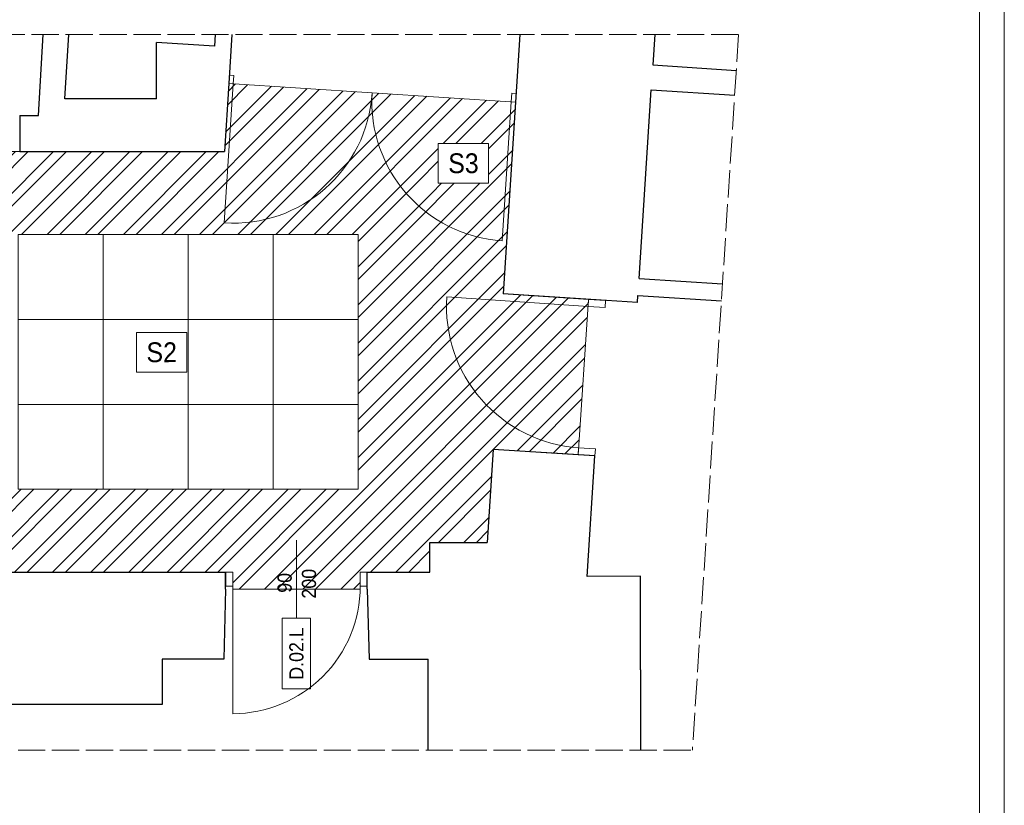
# Model space of a CAD drawing. Header units: centimetres. Extents: x 695802 to 711011, y 25963 to 44188.
# Tile 22 of 195: x 705457 to 706153, y 29262 to 29817. Entities that reach past the tile are written whole.
import ezdxf

# ---------------------------------------------------------------- set-up
doc = ezdxf.new("R2010")
doc.units = ezdxf.units.CM
doc.linetypes.add('ACAD_ISO02W100', pattern=[15, 12, -3])
doc.layers.add('Obrys powierzchni', color=50, linetype='Continuous', lineweight=9, plot=False)
doc.layers.add('Przekrojowa', color=253, linetype='Continuous', lineweight=25)
doc.layers.add('Widokowa', color=140, linetype='Continuous', lineweight=9)
for name, color, linetype, lineweight, true_color in [('S3_drzwi_nowe', 7, 'Continuous', 9, 0x00f900), ('S3_sufit S2', 7, 'Continuous', 5, 0x7f7f7f), ('S3_sufit S3', 7, 'Continuous', 5, 0x7f7f7f)]:
    doc.layers.add(name, color=color, linetype=linetype, lineweight=lineweight, true_color=true_color)
doc.styles.add('ARIELCE', font='arial.ttf', dxfattribs={"width": 0.9})

# ---------------------------------------------------------------- blocks, each defined once
blk = doc.blocks.new('zw$C566')
at = {"layer": 'S3_drzwi_nowe'}
blk.add_line((0.02, 27.5), (-0.02, -27.5), dxfattribs=at)
at = {"layer": 'S3_drzwi_nowe', "ltscale": 1.6}
for points in [[(-50, 5), (-45, 5), (-45, -5), (-50, -5)], [(45, 5), (50, 5), (50, -5), (45, -5)]]:
    blk.add_lwpolyline(points, close=True, dxfattribs=at)
blk.add_lwpolyline([(-45, -5), (-45, -95, 0.414214), (45, -5)], format="xyb", dxfattribs=at)
at = {"layer": 'S3_drzwi_nowe'}
blk.add_lwpolyline([(9.98, -77.5), (9.98, -27.5), (-10.02, -27.5), (-10.02, -77.5)], close=True, dxfattribs=at)

msp = doc.modelspace()

# ---------------------------------------------------------------- hatches: boundary and pattern name
at = {"layer": 'S3_sufit S3', "ltscale": 1.6}
h = msp.add_hatch(dxfattribs=at)
h.set_pattern_fill('ANSI32', color=256, scale=2)
h.set_pattern_definition([(45, (703582.535, 29414.365), (-13.47038, 13.47038), []), (45, (703591.515, 29414.365), (-13.47038, 13.47038), [])])
h.paths.add_polyline_path([(703582.54, 29723.41), (703633.32, 29426.41), (704089.83, 29426.41), (704089.83, 29414.41), (704179.83, 29414.41), (704179.83, 29426.41), (704248.97, 29426.41), (704248.97, 29457.68), (704411.97, 29457.68), (704411.97, 29426.41), (704812.97, 29426.41), (704812.97, 29414.41), (704902.97, 29414.41), (704902.97, 29426.36), (705607.58, 29426.36), (705607.59, 29414.36), (705697.59, 29414.41), (705697.59, 29426.36), (705746.93, 29426.41), (705746.93, 29447.37), (705787.36, 29447.37), (705791.6, 29513.06), (705851.48, 29509.27), (705858.95, 29619.01), (705798.69, 29622.88), (705807.43, 29758.4), (705604.76, 29771.47), (705601.66, 29723.41)])
h.paths.add_polyline_path([(704856.08, 29544.89), (704916.08, 29544.89), (704976.08, 29544.89), (705036.08, 29544.89), (705096.08, 29544.89), (705156.08, 29544.89), (705216.08, 29544.89), (705276.08, 29544.89), (705336.08, 29544.89), (705396.08, 29544.89), (705456.08, 29544.89), (705516.08, 29544.89), (705576.08, 29544.89), (705636.08, 29544.89), (705636.08, 29604.89), (705576.08, 29604.89), (705516.08, 29604.89), (705456.08, 29604.89), (705396.08, 29604.89), (705336.08, 29604.89), (705276.08, 29604.89), (705216.08, 29604.89), (705156.08, 29604.89), (705096.08, 29604.89), (705036.08, 29604.89), (704976.08, 29604.89), (704916.08, 29604.89), (704856.08, 29604.89), (704856.08, 29544.89)], flags=0)
h.paths.add_polyline_path([(703656.52, 29484.89), (703716.52, 29484.89), (703776.52, 29484.89), (703836.52, 29484.89), (703896.52, 29484.89), (703956.52, 29484.89), (704016.52, 29484.89), (704076.52, 29484.89), (704136.52, 29484.89), (704196.52, 29484.89), (704256.52, 29484.89), (704316.52, 29484.89), (704376.52, 29484.89), (704436.52, 29484.89), (704496.52, 29484.89), (704535.48, 29484.89, -0.292266), (704535.48, 29664.89), (704496.52, 29664.89), (704436.52, 29664.89), (704376.52, 29664.89), (704316.52, 29664.89), (704256.52, 29664.89), (704196.52, 29664.89), (704136.52, 29664.89), (704076.52, 29664.89), (704016.52, 29664.89), (703956.52, 29664.89), (703896.52, 29664.89), (703836.52, 29664.89), (703776.52, 29664.89), (703716.52, 29664.89), (703656.52, 29664.89), (703656.52, 29604.89), (703656.52, 29544.89)], flags=16)
h.paths.add_polyline_path([(704557.49, 29574.89, 1), (704795.11, 29574.89, 1)], flags=0)
h.paths.add_polyline_path([(704557.49, 29574.89, 1), (704795.11, 29574.89, 1)], flags=16)
h.paths.add_polyline_path([(703656.52, 29544.89), (703716.52, 29544.89), (703776.52, 29544.89), (703836.52, 29544.89), (703896.52, 29544.89), (703956.52, 29544.89), (704016.52, 29544.89), (704076.52, 29544.89), (704136.52, 29544.89), (704196.52, 29544.89), (704256.52, 29544.89), (704316.52, 29544.89), (704376.52, 29544.89), (704436.52, 29544.89), (704496.52, 29544.89), (704496.52, 29604.89), (704496.52, 29664.89), (704436.52, 29664.89), (704376.52, 29664.89), (704316.52, 29664.89), (704256.52, 29664.89), (704196.52, 29664.89), (704136.52, 29664.89), (704076.52, 29664.89), (704016.52, 29664.89), (703956.52, 29664.89), (703896.52, 29664.89), (703836.52, 29664.89), (703776.52, 29664.89), (703716.52, 29664.89), (703716.52, 29604.89), (703656.52, 29604.89)], flags=0)
h.paths.add_polyline_path([(704817.12, 29664.89), (704856.08, 29664.89), (704916.08, 29664.89), (704976.08, 29664.89), (705036.08, 29664.89), (705096.08, 29664.89), (705156.08, 29664.89), (705216.08, 29664.89), (705276.08, 29664.89), (705336.08, 29664.89), (705396.08, 29664.89), (705456.08, 29664.89), (705516.08, 29664.89), (705576.08, 29664.89), (705636.08, 29664.89), (705696.08, 29664.89), (705696.08, 29604.89), (705696.08, 29544.89), (705696.08, 29484.89), (705636.08, 29484.89), (705576.08, 29484.89), (705516.08, 29484.89), (705456.08, 29484.89), (705396.08, 29484.89), (705336.08, 29484.89), (705276.08, 29484.89), (705216.08, 29484.89), (705156.08, 29484.89), (705096.08, 29484.89), (705036.08, 29484.89), (704976.08, 29484.89), (704916.08, 29484.89), (704856.08, 29484.89), (704817.12, 29484.89, 0.292266), (704817.12, 29664.89)], flags=16)
h.paths.add_polyline_path([(705560.05, 29570.7), (705533.24, 29570.7), (705533.23, 29592.17), (705560.04, 29592.18)], flags=8)
h.paths.add_polyline_path([(703937.87, 29571.79), (703911.06, 29571.79), (703911.05, 29593.26), (703937.86, 29593.27)], flags=8)

# ---------------------------------------------------------------- linework, layer by layer
at = {"layer": 'Obrys powierzchni', "ltscale": 1.6}
for points in [[(703182.62, 28207.32), (703182.62, 30307.32), (706152.62, 30307.32), (706152.62, 28207.32)], [(703200.12, 28224.82), (703200.12, 30289.82), (706135.12, 30289.82), (706135.12, 28224.82)]]:
    msp.add_lwpolyline(points, close=True, dxfattribs=at)
at = {"layer": 'Przekrojowa', "ltscale": 1.6}
for p, q in [((705470.46, 29748.97), (705473.65, 29806.03)), ((705488.91, 29760.77), (705491.83, 29806.03)), ((705595.25, 29806.03), (705594.73, 29797.87)), ((705595.25, 29806.03), (705594.73, 29797.87)), ((705606.99, 29806.03), (705604.76, 29771.47)), ((705810.5, 29806.03), (705807.43, 29758.4)), ((705905.7, 29806.03), (705904.32, 29784.58)), ((705553.62, 29760.77), (705553.62, 29800.52)), ((705594.73, 29797.87), (705553.62, 29800.52)), ((705904.32, 29784.58), (705963.28, 29780.78)), ((705604.76, 29771.47), (705601.66, 29723.41)), ((705894.59, 29633.78), (705903.18, 29767.03)), ((705903.18, 29767.03), (705962.15, 29763.23)), ((705553.62, 29760.77), (705488.91, 29760.77)), ((705807.43, 29758.4), (705804.83, 29718.13)), ((705457.09, 29748.97), (705457.09, 29723.41)), ((705457.09, 29748.97), (705470.46, 29748.97)), ((705457.09, 29723.41), (705601.66, 29723.41)), ((705804.83, 29718.13), (705798.69, 29622.88)), ((705894.59, 29633.78), (705953.55, 29629.98)), ((705893.49, 29616.76), (705798.69, 29622.88)), ((705893.49, 29616.76), (705893.81, 29621.81)), ((705893.81, 29621.81), (705952.77, 29618)), ((705791.6, 29513.06), (705787.36, 29447.37)), ((705863.45, 29508.43), (705791.6, 29513.06)), ((705857.96, 29423.35), (705863.45, 29508.43)), ((705746.93, 29447.37), (705787.36, 29447.37)), ((705746.93, 29426.41), (705746.93, 29447.37)), ((704907.97, 29426.41), (705602.59, 29426.41)), ((705602.59, 29414.36), (705602.59, 29426.41)), ((705702.59, 29426.41), (705746.93, 29426.41)), ((705702.59, 29414.36), (705702.59, 29426.41)), ((705895.74, 29423.49), (705857.96, 29423.35)), ((705895.74, 29357.49), (705895.74, 29423.49)), ((705602.59, 29414.36), (705601.22, 29364.82)), ((705702.59, 29414.36), (705703.94, 29364.82)), ((705601.22, 29364.82), (705557.74, 29364.82)), ((705557.74, 29364.82), (705557.74, 29332.82)), ((705703.94, 29364.82), (705745.74, 29364.82)), ((705745.74, 29300.74), (705745.74, 29364.82)), ((705895.74, 29357.49), (705895.74, 29300.74)), ((705557.74, 29332.82), (705093.74, 29332.82))]:
    msp.add_line(p, q, dxfattribs=at)
at = {"layer": 'S3_drzwi_nowe', "color": 0}
for p, q in [((705605.15, 29777.46), (705608.31, 29777.26)), ((705605.15, 29777.46), (705608.31, 29777.26)), ((705607.93, 29771.27), (705608.31, 29777.26)), ((705607.93, 29771.27), (705601.59, 29673.1)), ((705604.76, 29771.47), (705607.93, 29771.27)), ((705604.76, 29771.47), (705607.93, 29771.27)), ((705604.76, 29771.47), (705607.93, 29771.27)), ((705804.27, 29758.6), (705804.66, 29764.59)), ((705804.66, 29764.59), (705807.82, 29764.38)), ((705804.27, 29758.6), (705797.94, 29660.43)), ((705804.27, 29758.6), (705807.43, 29758.4)), ((705858.61, 29614.02), (705758.84, 29620.82)), ((705858.95, 29619.01), (705858.61, 29614.02)), ((705870.92, 29618.2), (705858.95, 29619.01)), ((705870.58, 29613.21), (705870.92, 29618.2)), ((705858.61, 29614.02), (705870.58, 29613.21)), ((705851.82, 29514.25), (705851.48, 29509.27)), ((705863.79, 29513.44), (705851.82, 29514.25)), ((705863.45, 29508.45), (705863.79, 29513.44)), ((705851.48, 29509.27), (705863.45, 29508.45))]:
    msp.add_line(p, q, dxfattribs=at)
for centre, radius, start, end in [((705607.93, 29771.27), 98.38, 266.30861, 356.30861), ((705804.27, 29758.6), 98.38, 176.30861, 266.30861), ((705858.61, 29614.02), 100, 176.10518, 266.10518)]:
    msp.add_arc(centre, radius, start, end, dxfattribs=at)
at = {"layer": 'S3_sufit S2', "ltscale": 1.6}
msp.add_lwpolyline([(703582.54, 29723.41), (705601.66, 29723.41), (705604.76, 29771.47), (705807.43, 29758.4), (705798.69, 29622.88), (705858.95, 29619.01), (705851.48, 29509.27), (705791.6, 29513.06), (705787.36, 29447.37), (705746.93, 29447.37), (705746.93, 29426.41), (705697.59, 29426.36), (705697.59, 29414.41), (705607.59, 29414.36), (705607.58, 29426.36), (704902.97, 29426.36), (704902.97, 29414.41), (704812.97, 29414.41), (704812.97, 29426.41), (704411.97, 29426.41)], dxfattribs=at)
for points in [[(705456.08, 29604.89), (705516.08, 29604.89), (705516.08, 29664.89), (705456.08, 29664.89)], [(705516.08, 29604.89), (705576.08, 29604.89), (705576.08, 29664.89), (705516.08, 29664.89)], [(705576.08, 29604.89), (705636.08, 29604.89), (705636.08, 29664.89), (705576.08, 29664.89)], [(705636.08, 29604.89), (705696.08, 29604.89), (705696.08, 29664.89), (705636.08, 29664.89)], [(705456.08, 29544.89), (705516.08, 29544.89), (705516.08, 29604.89), (705456.08, 29604.89)], [(705516.08, 29544.89), (705576.08, 29544.89), (705576.08, 29604.89), (705516.08, 29604.89)], [(705576.08, 29544.89), (705636.08, 29544.89), (705636.08, 29604.89), (705576.08, 29604.89)], [(705636.08, 29544.89), (705696.08, 29544.89), (705696.08, 29604.89), (705636.08, 29604.89)], [(705456.08, 29484.89), (705516.08, 29484.89), (705516.08, 29544.89), (705456.08, 29544.89)], [(705516.08, 29484.89), (705576.08, 29484.89), (705576.08, 29544.89), (705516.08, 29544.89)], [(705576.08, 29484.89), (705636.08, 29484.89), (705636.08, 29544.89), (705576.08, 29544.89)], [(705636.08, 29484.89), (705696.08, 29484.89), (705696.08, 29544.89), (705636.08, 29544.89)]]:
    msp.add_lwpolyline(points, close=True, dxfattribs=at)
at = {"layer": 'Widokowa', "linetype": 'ACAD_ISO02W100', "ltscale": 1.6}
for p, q in [((703425.5, 29806.03), (705964.91, 29806.03)), ((705964.91, 29806.03), (705932.3, 29300.74)), ((703511.9, 29300.74), (705932.3, 29300.74))]:
    msp.add_line(p, q, dxfattribs=at)

# ---------------------------------------------------------------- block references
at = {"layer": 'S3_drzwi_nowe'}
msp.add_blockref('zw$C566', (705652.64, 29421.42), dxfattribs=at)

# ---------------------------------------------------------------- texts
at = {"layer": 'S3_drzwi_nowe', "char_height": 10, "rotation": 89.97619, "style": 'ARIELCE'}
for s, insert, width, attachment_point in [('{\\fArial|b0|i0|c238|p34;200}', (705656.42, 29428.7), 19.3556, 3), ('{\\fArial|b0|i0|c238|p34;90}', (705639.24, 29425.79), 18.5261, 3), ('{\\fArial|b0|i0|c238|p34;D.02.L}', (705652.62, 29368.92), 49.9917, 5)]:
    msp.add_mtext(s, dxfattribs=dict(at, insert=insert, width=width, attachment_point=attachment_point))

# ---------------------------------------------------------------- next in the draw order: texts
at = {"layer": 'S3_sufit S2', "ltscale": 1.6, "insert": (705546.64, 29588.68), "char_height": 14, "width": 1.231015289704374e-11, "attachment_point": 1, "rotation": 0.01899, "style": 'ARIELCE', "bg_fill": 18}
msp.add_mtext('\\pxqc;{\\fArial|b0|i0|c238|p34;S2}', dxfattribs=at)
at = {"layer": 'S3_sufit S3', "ltscale": 1.6, "insert": (705759.79, 29722.18), "char_height": 14, "width": 1.231015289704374e-11, "attachment_point": 1, "rotation": 0.01899, "style": 'ARIELCE', "bg_fill": 18}
msp.add_mtext('\\pxqc;{\\fArial|b0|i0|c238|p34;S3}', dxfattribs=at)

doc.saveas('drawing.dxf')
